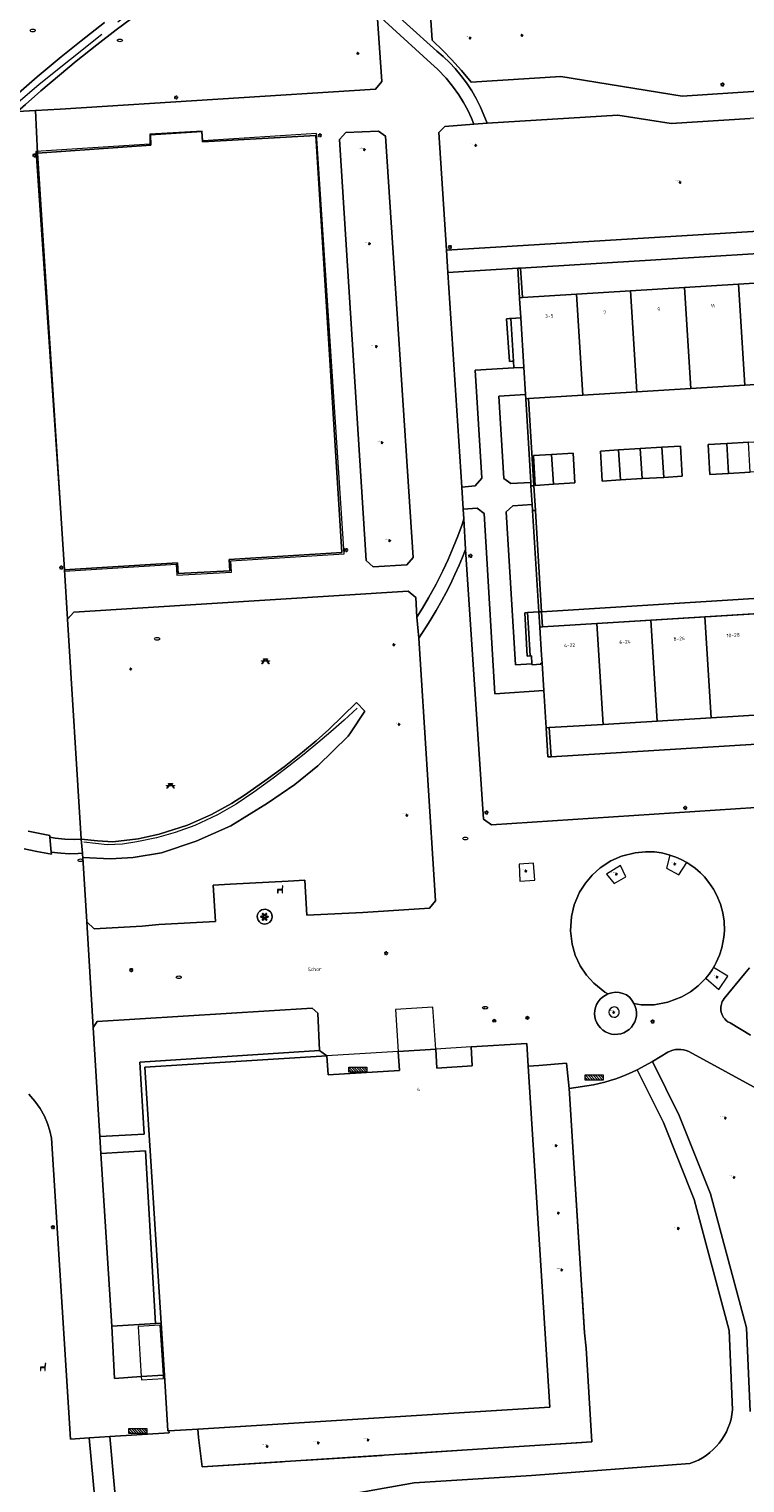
# Model space of a CAD drawing. Header units: metres. Extents: x 162098 to 162858, y 502351 to 503184.
# Tile 19 of 94: x 162210 to 162281, y 502755 to 502900. Entities that reach past the tile are written whole.
import ezdxf
from ezdxf.enums import TextEntityAlignment as Align

# ---------------------------------------------------------------- set-up
doc = ezdxf.new("R2010")
doc.units = ezdxf.units.M
doc.linetypes.add('IE-TERREINAFSCHEIDING-SO', pattern=[10, 8, -2])
for name, color, linetype, lineweight, true_color in [('B-PV-GR-BEPLANTING_CULTUUR_HEESTERS-GV', 7, 'Continuous', 13, 0x99cc00), ('B-PV-GR-BEPLANTING_CULTUUR_ROOS-GV', 7, 'Continuous', 18, 0x99cc00), ('B-PV-GR-BEPLANTING_CULTUUR_VASTE PLANTENVAK-GV', 7, 'Continuous', 13, 0x99cc00), ('B-PV-GR-BOOM-S', 7, 'Continuous', 13, 0x4c9900), ('B-PV-GR-HAAG-G', 7, 'GR-HAAG1-SO', 13, 0x4c9900), ('B-PV-IE-TERREINAFSCHEIDING-G', 6, 'IE-TERREINAFSCHEIDING-SO', 18, 0xff00ff), ('B-PV-VH-OPENVERHARDING_SIERBESTRATING-GV', 3, 'Continuous', 18, 0x00ff00)]:
    doc.layers.add(name, color=color, linetype=linetype, lineweight=lineweight, true_color=true_color)
for name, color, linetype, lineweight in [('B-PV-IE-KUNSTOBJECT-S', 7, 'Continuous', 25), ('B-PV-IE-MEUBILAIR-S', 252, 'Continuous', 13), ('B-PV-IE-MEUBILAIR_WEGMEUBILAIR-GV', 252, 'Continuous', 13), ('B-PV-IE-MEUBILAIR_WEGMEUBILAIR-S', 252, 'Continuous', 13), ('B-PV-IE-TERREINAFSCHEIDING_KUNSTMATIG_HEKWERK-G', 252, 'IE-TERREINAFSCHEIDING-KUNSTMATIG-OPEN', 13), ('B-PV-IE-TERREINAFSCHEIDING_KUNSTMATIG_MUUR-GV', 252, 'Continuous', 13), ('B-PV-OG-BEBOUWING-GV', 7, 'Continuous', 18), ('B-PV-OG-BEBOUWING-T18', 7, 'Continuous', 18), ('B-PV-OG-BEBOUWING_LUIFEL-GV', 7, 'Continuous', 18), ('B-PV-OG-BEBOUWING_SCHUUR-GV', 7, 'Continuous', 18), ('B-PV-OG-TERREIN_BEGROEID-GV', 7, 'Continuous', 13), ('B-PV-OG-TERREIN_ERF-GV', 252, 'Continuous', 13), ('B-PV-OG-TOPOGRAFIE-T18', 7, 'Continuous', 18), ('B-PV-VH-GESLOTENVERHARDING_KUNSTSTOF-GV', 252, 'Continuous', 13), ('B-PV-VH-HALFVERHARDING-GV', 252, 'Continuous', 13), ('B-PV-VH-OPENVERHARDING_BETONELEMENT-GV', 252, 'Continuous', 13), ('B-PV-VH-OPENVERHARDING_BETONSTRAATSTEEN-GV', 252, 'Continuous', 13), ('B-PV-VH-OPENVERHARDING_STRAATBAKSTEEN-GV', 252, 'Continuous', 13), ('B-PV-VH-OPENVERHARDING_TEGEL-GV', 252, 'Continuous', 13)]:
    doc.layers.add(name, color=color, linetype=linetype, lineweight=lineweight)
doc.styles.add('NLCS-ISO', font='NLCS-ISO.ttf')
doc.styles.add('NLCS-ISO-M200-T18', font='NLCS-ISO.ttf', dxfattribs={"height": 1.8})
doc.linetypes.add('GR-HAAG1-SO', pattern='A,6,[176,NLCS.SHX,S=0.125,R=0,X=0,Y=0],-2', length=8)
doc.linetypes.add('IE-TERREINAFSCHEIDING-KUNSTMATIG-OPEN', pattern='A,7,-1.5,[67,NLCS.SHX,S=0.75,R=0,X=0,Y=0],-1.5', length=10)

# ---------------------------------------------------------------- blocks, each defined once
blk = doc.blocks.new('SIE-MEUBILAIR_PAAL_LICHTMAST-SO')
for points in [[(-0.62, 0), (-1, 0)], [(-0.71, 0.71), (-0.44, 0.44)], [(0, 1), (0, 0.62)], [(0.44, 0.44), (0.71, 0.71)], [(1, 0), (0.62, 0)], [(-0.71, -0.71), (-0.44, -0.44)], [(0, -0.62), (0, -1)], [(0.44, -0.44), (0.71, -0.71)]]:
    blk.add_lwpolyline(points)
blk.add_circle((0, 0), 0.5)
blk = doc.blocks.new('SIE-MEUBILAIR_PAAL_VLAGGENMAST-SO')
h = blk.add_hatch(color=256)
h.dxf.hatch_style = 1
h.paths.add_polyline_path([(-0.18, 0.5), (0.32, 0.25), (-0.18, 0)])
blk.add_line((-0.18, 0), (-0.18, -0.47))
blk.add_lwpolyline([(-0.18, 0.5), (0.32, 0.25), (-0.18, 0)], close=True)
blk.add_circle((0, 0), 0.75)
blk = doc.blocks.new('SIE-MEUBILAIR_PUT_RIOOLPUT-SO')
blk.add_ellipse((0, 0), major_axis=(1.25, 0), ratio=0.54)
blk = doc.blocks.new('SIE-MEUBILAIR_PUT_GASPUT-SO')
blk.add_ellipse((0, 0), major_axis=(1.25, 0), ratio=0.54)
at = {"style": 'NLCS-ISO'}
blk.add_text('gas ', height=0.75, dxfattribs=at).set_placement((0.53, 0.16), align=Align.MIDDLE_CENTER)
blk = doc.blocks.new('SIE-MEUBILAIR_PUT_KOLK-SO')
blk.add_ellipse((0, 0), major_axis=(1.25, 0), ratio=0.54)
blk = doc.blocks.new('SIE-WEG_FIETSREK-SO')
for p, q in [((-4.5, 1.25), (-2, -1.25)), ((-4.5, 0), (-3.25, -1.25)), ((-3.25, 1.25), (-0.75, -1.25)), ((-2, 1.25), (0.5, -1.25)), ((-0.75, 1.25), (1.75, -1.25)), ((0.5, 1.25), (3, -1.25)), ((1.76, 1.25), (4.26, -1.25)), ((3.01, 1.25), (4.5, -0.24)), ((4.26, 1.25), (4.5, 1.01))]:
    blk.add_line(p, q)
at = {"flags": 128}
blk.add_lwpolyline([(4.51, -1.25), (-4.51, -1.25), (-4.51, 1.25), (4.51, 1.25), (4.51, -1.25)], close=True, dxfattribs=at)
blk = doc.blocks.new('SIE-WEG_PICKNICKTAFEL-SO')
at = {"color": 0, "linetype": 'ByBlock', "lineweight": 18}
for points in [[(-0.89, -0.2), (-1.64, -1.4), (-1.88, -1.4), (-1.12, -0.2), (-2, -0.2), (-2, 0), (-1, 0), (-0.5, 0.8), (-1, 0.8), (-1, 1), (1, 1), (1, 0.8), (0.5, 0.8), (1, 0), (2, 0), (2, -0.2), (1.12, -0.2), (1.88, -1.4), (1.64, -1.4), (0.89, -0.2)], [(-0.76, 0), (0.76, 0), (0.26, 0.8), (-0.26, 0.8)]]:
    blk.add_lwpolyline(points, close=True, dxfattribs=at)
blk = doc.blocks.new('SIE-WEG_ZITBANK-SO')
at = {"color": 0, "linetype": 'ByBlock', "lineweight": 18}
blk.add_lwpolyline([(-0.91, -1.63), (-0.91, -0.2), (1.09, -0.2), (1.09, -1.63), (1.29, -1.63), (1.29, -0.21), (1.54, 1.78), (1.33, 1.78), (1.11, 0), (-1.11, 0), (-1.11, -1.63)], close=True, dxfattribs=at)
blk = doc.blocks.new('SIE-KUNSTOBJECT-SO')
at = {"flags": 128}
blk.add_lwpolyline([(0.27, -0.73, 0.700208), (-0.27, -0.73), (-0.56, -1.53, -1), (-1.05, -1.25), (-0.5, -0.6, 0.700208), (-0.77, -0.13), (-1.6, -0.28, -1), (-1.6, 0.28), (-0.77, 0.13, 0.700208), (-0.5, 0.6), (-1.05, 1.25, -1), (-0.56, 1.53), (-0.27, 0.73, 0.700208), (0.27, 0.73), (0.56, 1.53, -1), (1.05, 1.25), (0.5, 0.6, 0.700208), (0.77, 0.13), (1.6, 0.28, -1), (1.6, -0.28), (0.77, -0.13, 0.700208), (0.5, -0.6), (1.05, -1.25, -1), (0.56, -1.53)], format="xyb", close=True, dxfattribs=at)
blk = doc.blocks.new('SGR-BOOM_GBKN-SO')
for centre, start, end in [((-0.25, -0.1), 67.12443, 157.12443), ((-0.1, 0.25), 157.12443, 247.12443), ((-0.1, 0.25), 337.12443, 157.12443), ((0.25, 0.1), 247.12443, 337.12443), ((-0.25, -0.1), 157.12443, 337.12443), ((0.1, -0.25), 157.12443, 337.12443), ((0.1, -0.25), 337.12443, 67.12443)]:
    blk.add_arc(centre, 0.188, start, end)
at = {"extrusion": (0, 0, -1)}
blk.add_arc((-0.25, 0.1), 0.188, 22.87557, 202.87557, dxfattribs=at)
at = {"style": 'NLCS-ISO'}
blk.add_attdef('SOORT', text='', height=0.35, dxfattribs=at).set_placement((0, 0.75), align=Align.MIDDLE_RIGHT)

msp = doc.modelspace()

# ---------------------------------------------------------------- linework, layer by layer
at = {"layer": 'B-PV-GR-BEPLANTING_CULTUUR_HEESTERS-GV'}
for points in [[(162259.734, 502855.21), (162259.567, 502858.021), (162259.246, 502863.537), (162259.245, 502863.555), (162259.219, 502863.967), (162256.557, 502863.797), (162257.039, 502855.606), (162257.74, 502855.089)], [(162257.94, 502852.877), (162257.273, 502852.272), (162258.202, 502837.022), (162259.85, 502837.119), (162259.802, 502837.91), (162259.673, 502837.902), (162259.389, 502837.885), (162259.129, 502842.2), (162259.408, 502842.217), (162260.542, 502842.288), (162259.902, 502852.403), (162259.866, 502852.997)], [(162226.608, 502759.919), (162226.946, 502757), (162265.815, 502759.489), (162265.264, 502768.838), (162265.095, 502770.371), (162263.552, 502794.729), (162263.296, 502797.266), (162260.531, 502797.053), (162259.486, 502796.973), (162261.639, 502762.96), (162226.51, 502760.769)]]:
    msp.add_lwpolyline(points, close=True, dxfattribs=at)
msp.add_lwpolyline([(162281.559, 502806.793), (162281.06, 502806.195), (162279.017, 502803.714), (162278.916, 502803.564), (162278.835, 502803.411), (162278.791, 502803.305), (162278.748, 502803.171), (162278.716, 502803.037), (162278.693, 502802.863), (162278.689, 502802.693), (162278.703, 502802.525), (162278.736, 502802.35), (162278.784, 502802.19), (162278.855, 502802.023), (162278.959, 502801.843), (162279.075, 502801.69), (162279.231, 502801.531), (162279.398, 502801.401), (162279.609, 502801.28), (162281.639, 502800.062)], dxfattribs=at)
at = {"layer": 'B-PV-GR-BEPLANTING_CULTUUR_ROOS-GV'}
for points in [[(162217.214, 502901.087), (162214.872, 502899.264), (162212.905, 502897.674), (162210.506, 502895.658), (162208.654, 502894.041), (162207.125, 502892.665), (162206.479, 502892.072), (162208.539, 502892.209), (162209.32, 502892.91), (162210.881, 502894.281), (162212.715, 502895.843), (162214.383, 502897.219), (162216.45, 502898.869), (162218.384, 502900.36), (162219.905, 502901.496)], [(162209.213, 502818.67), (162210.481, 502818.398), (162211.913, 502818.121), (162211.901, 502818.336), (162211.752, 502819.831), (162211.748, 502819.996), (162209.589, 502820.432)]]:
    msp.add_lwpolyline(points, dxfattribs=at)
msp.add_lwpolyline([(162243.198, 502832.381), (162242.339, 502833.266), (162239.6, 502830.565), (162238.319, 502829.429), (162236.953, 502828.281), (162235.137, 502826.847), (162233.206, 502825.43), (162231.168, 502824.012), (162229.891, 502823.182), (162227.897, 502822.08), (162225.488, 502821.022), (162222.653, 502820.116), (162220.564, 502819.662), (162218.047, 502819.342), (162216.517, 502819.439), (162214.902, 502819.604), (162215.028, 502818.231), (162215.037, 502818.083), (162215.054, 502817.8), (162217.819, 502817.656), (162220.06, 502817.8), (162222.896, 502818.245), (162226.362, 502819.414), (162229.829, 502820.935), (162233.462, 502823.199), (162236.206, 502825.073), (162238.505, 502826.928), (162241.508, 502829.878), (162241.75, 502830.237)], close=True, dxfattribs=at)
at = {"layer": 'B-PV-GR-BEPLANTING_CULTUUR_VASTE PLANTENVAK-GV'}
msp.add_lwpolyline([(162238.662, 502798.529), (162238.495, 502802.27), (162237.922, 502802.747), (162216.472, 502801.425), (162216.074, 502800.818), (162216.757, 502789.947), (162221.159, 502790.191), (162220.726, 502797.366)], close=True, dxfattribs=at)
for points in [[(162222.307, 502771.303), (162221.297, 502788.511), (162216.865, 502788.269), (162217.957, 502771.034)], [(162217.957, 502771.034), (162222.307, 502771.303)]]:
    msp.add_lwpolyline(points, dxfattribs=at)
at = {"layer": 'B-PV-GR-HAAG-G'}
msp.add_lwpolyline([(162242.42, 502832.699), (162241.124, 502831.5), (162239.805, 502830.327), (162238.505, 502829.214), (162237.138, 502828.088), (162235.617, 502826.888), (162234.035, 502825.694), (162232.098, 502824.305), (162230.357, 502823.118), (162228.475, 502822.038), (162226.23, 502820.993), (162224.264, 502820.273), (162222.394, 502819.741), (162220.437, 502819.336), (162219.009, 502819.134), (162217.488, 502819.04), (162215.145, 502819.306)], dxfattribs=at)
at = {"layer": 'B-PV-IE-MEUBILAIR_WEGMEUBILAIR-GV'}
for points in [[(162273.604, 502818.038), (162273.274, 502816.722), (162274.499, 502816.056), (162275.286, 502817.297), (162274.736, 502817.579), (162274.214, 502817.831)], [(162259.991, 502817.226), (162258.568, 502817.134), (162258.658, 502815.432), (162260.125, 502815.538)], [(162268.682, 502816.991), (162267.29, 502816.116), (162268.046, 502815.182), (162269.199, 502815.845)], [(162277.2, 502805.764), (162278.488, 502804.631), (162279.403, 502805.959), (162277.96, 502806.822), (162277.81, 502806.575), (162277.51, 502806.153)]]:
    msp.add_lwpolyline(points, close=True, dxfattribs=at)
for points in [[(162268.041, 502802.883, 0.9990324), (162268.041, 502801.85)], [(162268.041, 502801.85, 1.0009685), (162268.041, 502802.883)]]:
    msp.add_lwpolyline(points, format="xyb", dxfattribs=at)
at = {"layer": 'B-PV-IE-TERREINAFSCHEIDING-G'}
for points in [[(162207.86, 502892.512), (162210.688, 502894.948), (162221.557, 502903.548), (162224.756, 502905.457), (162227.519, 502906.493), (162230.33, 502907.061), (162233.125, 502907.411), (162235.932, 502907.13), (162239.116, 502906.348), (162242.553, 502904.398), (162244.36, 502902.816)], [(162260.531, 502797.053), (162263.296, 502797.266), (162263.552, 502794.729), (162265.095, 502770.371)], [(162226.608, 502759.919), (162226.946, 502757), (162265.815, 502759.489), (162265.264, 502768.838)]]:
    msp.add_lwpolyline(points, dxfattribs=at)
at = {"layer": 'B-PV-IE-TERREINAFSCHEIDING_KUNSTMATIG_HEKWERK-G'}
msp.add_lwpolyline([(162241.115, 502848.068), (162238.352, 502890.004), (162227.019, 502889.278), (162226.944, 502890.258), (162221.752, 502889.961), (162221.735, 502888.934), (162210.358, 502888.209), (162213.225, 502846.349), (162224.377, 502847.036), (162224.443, 502845.96), (162229.872, 502846.268), (162229.803, 502847.371)], close=True, dxfattribs=at)
at = {"layer": 'B-PV-IE-TERREINAFSCHEIDING_KUNSTMATIG_MUUR-GV'}
for points in [[(162258.893, 502873.647), (162258.702, 502876.583), (162258.433, 502876.566), (162258.613, 502873.63)], [(162257.735, 502871.555), (162257.607, 502871.547), (162257.325, 502871.53), (162257.603, 502867.274), (162257.891, 502867.294), (162257.996, 502867.303)], [(162260.047, 502854.875), (162259.513, 502863.571), (162259.245, 502863.555), (162259.246, 502863.537), (162259.567, 502858.021), (162259.734, 502855.21), (162259.755, 502854.857)], [(162259.755, 502854.857), (162259.866, 502852.997), (162259.902, 502852.403), (162260.198, 502852.421), (162260.047, 502854.875)], [(162260.198, 502852.421), (162259.902, 502852.403), (162260.542, 502842.288), (162260.819, 502842.305), (162260.201, 502852.378)], [(162259.501, 502840.708), (162259.408, 502842.217), (162259.129, 502842.2), (162259.389, 502837.885), (162259.673, 502837.902)], [(162260.912, 502840.795), (162260.819, 502842.305), (162260.542, 502842.288), (162260.638, 502840.778)], [(162261.575, 502830.744), (162261.263, 502830.725), (162261.445, 502827.823), (162261.753, 502827.838)]]:
    msp.add_lwpolyline(points, close=True, dxfattribs=at)
at = {"layer": 'B-PV-OG-BEBOUWING-GV'}
for points in [[(162264.913, 502863.903), (162270.303, 502864.234), (162269.681, 502874.31), (162264.291, 502873.979)], [(162269.681, 502874.31), (162270.303, 502864.234), (162275.692, 502864.565), (162275.07, 502874.641)], [(162275.692, 502864.565), (162281.082, 502864.896), (162280.46, 502874.972), (162275.07, 502874.641)], [(162281.082, 502864.896), (162286.473, 502865.228), (162285.851, 502875.303), (162280.46, 502874.972)], [(162259.245, 502863.555), (162259.513, 502863.571), (162264.913, 502863.903), (162264.291, 502873.979), (162258.893, 502873.647), (162258.613, 502873.63), (162258.618, 502873.54), (162258.739, 502871.617), (162259.048, 502866.687), (162259.219, 502863.967)], [(162266.682, 502858.331), (162266.853, 502855.338), (162268.676, 502855.449), (162268.491, 502858.442)], [(162270.837, 502855.581), (162270.652, 502858.575), (162268.491, 502858.442), (162268.676, 502855.449)], [(162270.837, 502855.581), (162272.998, 502855.713), (162272.813, 502858.708), (162270.652, 502858.575)], [(162274.846, 502855.826), (162274.662, 502858.822), (162272.813, 502858.708), (162272.998, 502855.713)], [(162277.43, 502858.986), (162277.59, 502855.997), (162279.456, 502856.11), (162279.272, 502859.097)], [(162279.272, 502859.097), (162279.456, 502856.11), (162281.617, 502856.241), (162281.433, 502859.227)], [(162260.003, 502857.887), (162260.186, 502854.907), (162261.996, 502855.018), (162261.812, 502857.998)], [(162263.961, 502858.13), (162261.812, 502857.998), (162261.996, 502855.018), (162264.144, 502855.15)], [(162260.912, 502840.795), (162260.638, 502840.778), (162260.813, 502837.972), (162260.862, 502837.181), (162261.033, 502834.434), (162261.263, 502830.725), (162261.575, 502830.744), (162266.94, 502831.073), (162266.319, 502841.127)], [(162266.94, 502831.073), (162272.33, 502831.404), (162271.71, 502841.458), (162266.319, 502841.127)], [(162271.71, 502841.458), (162272.33, 502831.404), (162277.72, 502831.735), (162277.099, 502841.789)], [(162277.72, 502831.735), (162283.109, 502832.066), (162282.489, 502842.12), (162277.099, 502841.789)], [(162223.647, 502760.591), (162226.51, 502760.769), (162261.639, 502762.96), (162259.486, 502796.973), (162259.342, 502799.243), (162253.772, 502798.897), (162253.892, 502797), (162250.369, 502796.781), (162250.249, 502798.677), (162246.507, 502798.444), (162246.626, 502796.548), (162239.52, 502796.106), (162239.4, 502798.001), (162221.255, 502796.872), (162222.866, 502771.326), (162223.191, 502766.164), (162223.543, 502760.584)]]:
    msp.add_lwpolyline(points, close=True, dxfattribs=at)
at = {"layer": 'B-PV-OG-BEBOUWING_LUIFEL-GV'}
for points in [[(162260.819, 502842.305), (162260.912, 502840.795), (162309.711, 502843.792), (162309.714, 502843.754), (162309.771, 502843.757), (162309.673, 502845.354), (162309.335, 502845.333), (162308.485, 502845.28)], [(162250.249, 502798.677), (162249.979, 502802.853), (162246.249, 502802.614), (162246.507, 502798.444)], [(162250.369, 502796.781), (162253.892, 502797), (162253.772, 502798.897), (162250.249, 502798.677)], [(162239.52, 502796.106), (162246.626, 502796.548), (162246.507, 502798.444), (162239.4, 502798.001)]]:
    msp.add_lwpolyline(points, close=True, dxfattribs=at)
at = {"layer": 'B-PV-OG-BEBOUWING_SCHUUR-GV'}
for points in [[(162222.761, 502771.144), (162220.568, 502770.998)], [(162220.568, 502770.998), (162220.874, 502766.004)], [(162223.084, 502766.156), (162222.761, 502771.144)], [(162220.874, 502766.004), (162220.893, 502765.694), (162223.107, 502765.805), (162223.084, 502766.156)]]:
    msp.add_lwpolyline(points, dxfattribs=at)
at = {"layer": 'B-PV-OG-TERREIN_BEGROEID-GV'}
for points in [[(162248.845, 502915.362), (162249.9, 502899.322), (162250.999, 502898.256), (162251.831, 502897.403), (162252.822, 502896.31), (162253.794, 502895.144), (162262.716, 502895.711), (162274.821, 502893.725), (162284.431, 502894.364), (162297.601, 502895.297), (162297.46, 502897.576), (162286.002, 502896.878), (162285.584, 502903.499)], [(162204.05, 502910.881), (162205.168, 502893.334), (162204.223, 502893.274), (162204.244, 502892.967), (162204.31, 502891.937), (162206.479, 502892.072), (162207.125, 502892.665), (162208.654, 502894.041), (162210.506, 502895.658), (162212.905, 502897.674), (162214.872, 502899.264), (162217.214, 502901.087)], [(162219.905, 502901.496), (162218.384, 502900.36), (162216.45, 502898.869), (162214.383, 502897.219), (162212.715, 502895.843), (162210.881, 502894.281), (162209.32, 502892.91), (162208.539, 502892.209), (162210.336, 502892.306), (162212.806, 502892.439), (162244.241, 502894.448), (162244.874, 502895.199), (162244.417, 502901.93)], [(162310.281, 502830.811), (162261.753, 502827.838), (162261.445, 502827.823), (162261.263, 502830.725), (162261.033, 502834.434), (162256.154, 502834.122), (162255.073, 502852.11), (162254.375, 502852.638), (162253.005, 502852.526)], [(162253.005, 502852.526), (162253.068, 502851.558), (162253.214, 502848.504), (162255.032, 502821.598), (162255.803, 502821.057), (162300.439, 502823.973), (162333.858, 502826.137), (162344.902, 502824.258), (162346.653, 502823.912), (162356.645, 502824.913), (162357.543, 502826.467), (162356.577, 502830.672)], [(162273.389, 502798.363), (162271.887, 502797.443), (162274.549, 502792.066), (162277.67, 502784.23), (162281.243, 502770.867), (162281.605, 502762.51)], [(162284.438, 502783.744), (162282.795, 502789.284), (162287.719, 502790.699), (162287.359, 502791.953), (162275.505, 502798.432)], [(162279.858, 502762.679), (162279.515, 502770.602), (162276.017, 502783.682), (162272.96, 502791.358), (162270.361, 502796.608)], [(162265.976, 502795.1), (162263.552, 502794.729), (162265.095, 502770.371), (162265.264, 502768.838), (162265.815, 502759.489), (162226.946, 502757), (162226.608, 502759.919), (162226.51, 502760.769), (162223.647, 502760.591), (162223.659, 502760.396), (162217.734, 502760.024), (162218.665, 502749.719), (162218.797, 502748.907)], [(162216.645, 502749.464), (162215.702, 502759.897), (162213.81, 502759.778), (162211.932, 502789.802), (162211.769, 502790.518), (162211.526, 502791.266), (162211.216, 502791.986), (162210.783, 502792.766), (162210.272, 502793.493), (162209.679, 502794.171)], [(162220.211, 502747.922), (162226.454, 502750.588), (162237.815, 502753.588), (162248.114, 502755.404), (162259.818, 502756.149), (162275.606, 502757.33)]]:
    msp.add_lwpolyline(points, dxfattribs=at)
for points in [[(162251.317, 502878.385), (162297.717, 502881.21), (162298.45, 502881.915), (162297.818, 502892.608), (162281.615, 502891.517), (162273.739, 502891.01), (162268.401, 502891.828), (162255.385, 502891.029), (162254.054, 502890.944), (162251.15, 502890.698), (162250.55, 502890.128)], [(162244.011, 502846.784), (162247.38, 502846.985), (162248.015, 502847.707), (162245.257, 502889.745), (162244.543, 502890.261), (162241.285, 502890.099), (162240.645, 502889.411), (162243.308, 502847.416)], [(162257.891, 502867.294), (162257.603, 502867.274), (162257.325, 502871.53), (162257.607, 502871.547), (162257.735, 502871.555), (162258.739, 502871.617), (162258.618, 502873.54), (162258.613, 502873.63), (162258.433, 502876.566), (162251.463, 502876.137), (162252.86, 502854.737), (162254.177, 502854.851), (162254.847, 502855.623), (162254.182, 502866.396), (162258.038, 502866.627), (162257.996, 502867.303)], [(162241.508, 502829.878), (162238.505, 502826.928), (162236.206, 502825.073), (162233.462, 502823.199), (162229.829, 502820.935), (162226.362, 502819.414), (162222.896, 502818.245), (162220.06, 502817.8), (162217.819, 502817.656), (162215.054, 502817.8), (162215.445, 502811.373), (162216.175, 502810.689), (162220.966, 502810.933), (162222.639, 502811.117), (162228.297, 502811.392), (162228.052, 502815.032), (162229.742, 502815.122), (162235.521, 502815.429), (162237.186, 502815.517), (162237.413, 502812.03), (162242.976, 502812.311), (162249.616, 502812.74), (162250.214, 502813.479), (162248.561, 502839.683), (162248.371, 502841.764), (162248.263, 502843.732), (162247.509, 502844.345), (162214.159, 502842.275), (162213.52, 502841.56), (162214.902, 502819.604), (162216.517, 502819.439), (162218.047, 502819.342), (162220.564, 502819.662), (162222.653, 502820.116), (162225.488, 502821.022), (162227.897, 502822.08), (162229.891, 502823.182), (162231.168, 502824.012), (162233.206, 502825.43), (162235.137, 502826.847), (162236.953, 502828.281), (162238.319, 502829.429), (162239.6, 502830.565), (162242.339, 502833.266), (162243.198, 502832.381), (162241.75, 502830.237)]]:
    msp.add_lwpolyline(points, close=True, dxfattribs=at)
for points in [[(162275.505, 502798.432, 0.2377065), (162273.389, 502798.363)], [(162270.361, 502796.608, -0.061176), (162265.976, 502795.1)], [(162275.606, 502757.33, 0.2965281), (162279.858, 502762.679)]]:
    msp.add_lwpolyline(points, format="xyb", dxfattribs=at)
at = {"layer": 'B-PV-OG-TERREIN_ERF-GV'}
for points in [[(162307.447, 502876.629), (162307.269, 502879.531), (162300.833, 502879.177), (162258.702, 502876.583), (162258.893, 502873.647), (162264.291, 502873.979), (162269.681, 502874.31), (162275.07, 502874.641), (162280.46, 502874.972), (162285.851, 502875.303), (162291.241, 502875.634), (162296.63, 502875.965), (162302.02, 502876.296)], [(162258.926, 502866.68), (162259.048, 502866.687), (162258.739, 502871.617), (162257.735, 502871.555), (162257.996, 502867.303), (162258.038, 502866.627)], [(162309.335, 502845.333), (162309.673, 502845.354), (162308.358, 502866.572), (162308.048, 502866.553), (162305.866, 502866.419), (162302.642, 502866.221), (162297.252, 502865.89), (162291.863, 502865.559), (162286.473, 502865.228), (162281.082, 502864.896), (162275.692, 502864.565), (162270.303, 502864.234), (162264.913, 502863.903), (162259.513, 502863.571), (162260.047, 502854.875), (162260.198, 502852.421), (162260.201, 502852.378), (162260.819, 502842.305), (162308.485, 502845.28)], [(162268.491, 502858.442), (162270.652, 502858.575), (162272.813, 502858.708), (162274.662, 502858.822), (162274.846, 502855.826), (162272.998, 502855.713), (162270.837, 502855.581), (162268.676, 502855.449), (162266.853, 502855.338), (162266.682, 502858.331)], [(162285.59, 502856.482), (162283.779, 502856.372), (162281.617, 502856.241), (162279.456, 502856.11), (162277.59, 502855.997), (162277.43, 502858.986), (162279.272, 502859.097), (162281.433, 502859.227), (162283.601, 502859.358), (162285.415, 502859.467)], [(162264.144, 502855.15), (162261.996, 502855.018), (162260.186, 502854.907), (162260.003, 502857.887), (162261.812, 502857.998), (162263.961, 502858.13)], [(162260.819, 502842.305), (162260.912, 502840.795), (162266.319, 502841.127), (162271.71, 502841.458), (162277.099, 502841.789), (162282.489, 502842.12), (162287.879, 502842.451), (162293.269, 502842.782), (162298.658, 502843.113), (162304.048, 502843.444), (162309.711, 502843.792), (162309.714, 502843.754), (162309.771, 502843.757), (162309.673, 502845.354), (162309.335, 502845.333), (162308.485, 502845.28)], [(162259.857, 502837.015), (162260.745, 502837.065), (162260.739, 502837.174), (162260.862, 502837.181), (162260.813, 502837.972), (162260.638, 502840.778), (162260.542, 502842.288), (162259.408, 502842.217), (162259.501, 502840.708), (162259.673, 502837.902), (162259.802, 502837.91), (162259.85, 502837.119)], [(162310.281, 502830.811), (162310.103, 502833.724), (162304.669, 502833.391), (162299.279, 502833.06), (162293.89, 502832.729), (162288.5, 502832.398), (162283.109, 502832.066), (162277.72, 502831.735), (162272.33, 502831.404), (162266.94, 502831.073), (162261.575, 502830.744), (162261.753, 502827.838)]]:
    msp.add_lwpolyline(points, close=True, dxfattribs=at)
at = {"layer": 'B-PV-VH-GESLOTENVERHARDING_KUNSTSTOF-GV'}
for points in [[(162226.911, 502890.205), (162221.793, 502889.882), (162221.853, 502888.853)], [(162240.899, 502848.201), (162238.287, 502889.811), (162226.991, 502889.187), (162226.911, 502890.205)], [(162221.853, 502888.853), (162210.533, 502888.052), (162213.24, 502846.486), (162224.506, 502847.185), (162224.573, 502846.106), (162229.725, 502846.398), (162229.656, 502847.504), (162240.899, 502848.201)]]:
    msp.add_lwpolyline(points, dxfattribs=at)
at = {"layer": 'B-PV-VH-HALFVERHARDING-GV'}
for points in [[(162281.605, 502762.51), (162281.243, 502770.867), (162277.67, 502784.23), (162274.549, 502792.066), (162271.887, 502797.443), (162270.361, 502796.608), (162272.96, 502791.358), (162276.017, 502783.682), (162279.515, 502770.602), (162279.858, 502762.679)], [(162218.797, 502748.907), (162218.665, 502749.719), (162217.734, 502760.024), (162215.702, 502759.897), (162216.645, 502749.464), (162217.022, 502747.137)], [(162275.606, 502757.33), (162259.818, 502756.149), (162248.114, 502755.404), (162237.815, 502753.588), (162226.454, 502750.588), (162220.211, 502747.922)]]:
    msp.add_lwpolyline(points, dxfattribs=at)
msp.add_lwpolyline([(162279.858, 502762.679, -0.2965281), (162275.606, 502757.33)], format="xyb", dxfattribs=at)
at = {"layer": 'B-PV-VH-OPENVERHARDING_BETONELEMENT-GV'}
for points in [[(162233.269, 502812.624, 1.0540261), (162233.2, 502811.143)], [(162233.2, 502811.143, 0.9473214), (162233.269, 502812.624)]]:
    msp.add_lwpolyline(points, format="xyb", dxfattribs=at)
at = {"layer": 'B-PV-VH-OPENVERHARDING_BETONSTRAATSTEEN-GV'}
for points in [[(162255.385, 502891.029), (162255.167, 502891.618), (162254.729, 502892.632), (162254.292, 502893.49), (162253.841, 502894.264), (162253.311, 502895.066), (162252.757, 502895.807), (162252.193, 502896.481), (162251.66, 502897.055), (162250.987, 502897.709), (162250.379, 502898.239), (162244.304, 502903.701)], [(162244.417, 502901.93), (162249.749, 502897.045), (162250.425, 502896.431), (162251.294, 502895.528), (162251.941, 502894.744), (162252.56, 502893.876), (162253.036, 502893.102), (162253.448, 502892.333), (162253.816, 502891.538), (162254.054, 502890.944)], [(162254.054, 502890.944), (162255.385, 502891.029)], [(162253.068, 502851.558), (162252.879, 502851.005), (162252.453, 502849.842), (162252.004, 502848.712), (162251.488, 502847.515), (162250.969, 502846.402), (162250.297, 502845.069), (162249.54, 502843.691), (162248.929, 502842.656), (162248.371, 502841.764)], [(162253.214, 502848.504), (162253.068, 502851.558)], [(162248.877, 502840.146), (162249.305, 502840.796), (162249.699, 502841.417), (162250.312, 502842.437), (162250.867, 502843.42), (162251.297, 502844.23), (162251.62, 502844.866), (162251.855, 502845.347), (162252.171, 502846.019), (162252.591, 502846.967), (162252.921, 502847.758), (162253.214, 502848.504)], [(162248.371, 502841.764), (162248.561, 502839.683)], [(162248.561, 502839.683), (162248.877, 502840.146)], [(162214.902, 502819.604), (162214.266, 502819.587), (162213.258, 502819.602), (162212.279, 502819.706), (162211.752, 502819.831)], [(162211.752, 502819.831), (162211.901, 502818.336)], [(162215.028, 502818.231), (162214.902, 502819.604)], [(162211.901, 502818.336), (162212.872, 502818.223), (162213.732, 502818.149), (162214.577, 502818.193), (162215.028, 502818.231)], [(162270.027, 502803.223), (162270.73, 502803.1), (162272.048, 502803.105), (162273.4, 502803.35), (162274.796, 502803.885), (162275.653, 502804.385), (162276.442, 502804.994), (162277.2, 502805.764), (162277.51, 502806.153), (162277.81, 502806.575), (162277.96, 502806.822), (162278.086, 502807.041), (162278.236, 502807.325), (162278.553, 502808.051), (162278.786, 502808.78), (162278.992, 502809.851), (162279.04, 502810.465), (162279.014, 502811.446), (162278.888, 502812.263), (162278.651, 502813.137), (162278.297, 502814.009), (162277.955, 502814.642), (162277.506, 502815.309), (162277.053, 502815.856), (162276.645, 502816.273), (162276.126, 502816.721), (162275.612, 502817.093), (162275.286, 502817.297), (162274.736, 502817.579), (162274.214, 502817.831), (162273.604, 502818.038), (162273.157, 502818.159), (162272.777, 502818.24), (162272.063, 502818.339), (162271.175, 502818.368), (162270.134, 502818.27), (162268.796, 502817.926), (162267.72, 502817.447), (162266.668, 502816.763), (162265.854, 502816.034), (162265.179, 502815.235), (162264.608, 502814.333), (162264.068, 502813.073), (162263.788, 502811.919), (162263.692, 502810.488), (162263.846, 502809.143), (162264.171, 502808.041), (162264.668, 502806.981), (162265.292, 502806.043), (162266.008, 502805.244), (162267.114, 502804.354), (162267.431, 502804.175)], [(162222.307, 502771.303), (162217.957, 502771.034)], [(162222.866, 502771.326), (162222.307, 502771.303)], [(162223.191, 502766.164), (162222.866, 502771.326)], [(162217.957, 502771.034), (162218.224, 502765.821), (162220.874, 502766.004)], [(162220.874, 502766.004), (162223.084, 502766.156)], [(162223.084, 502766.156), (162223.191, 502766.164)]]:
    msp.add_lwpolyline(points, dxfattribs=at)
msp.add_lwpolyline([(162267.431, 502804.175, -0.4137314), (162270.027, 502803.223)], format="xyb", dxfattribs=at)
at = {"layer": 'B-PV-VH-OPENVERHARDING_SIERBESTRATING-GV'}
for points in [[(162267.431, 502804.175, 2.6448524), (162270.027, 502803.223)], [(162270.027, 502803.223, 0.4137314), (162267.431, 502804.175)]]:
    msp.add_lwpolyline(points, format="xyb", dxfattribs=at)
at = {"layer": 'B-PV-VH-OPENVERHARDING_STRAATBAKSTEEN-GV'}
for points in [[(162298.45, 502881.915), (162297.717, 502881.21), (162251.317, 502878.385), (162251.463, 502876.137), (162258.433, 502876.566), (162258.702, 502876.583), (162300.833, 502879.177), (162300.033, 502892.757), (162297.818, 502892.608)], [(162257.74, 502855.089), (162257.039, 502855.606), (162256.557, 502863.797), (162259.219, 502863.967), (162259.048, 502866.687), (162258.926, 502866.68), (162258.038, 502866.627), (162254.182, 502866.396), (162254.847, 502855.623), (162254.177, 502854.851), (162252.86, 502854.737), (162253.005, 502852.526), (162254.375, 502852.638), (162255.073, 502852.11), (162256.154, 502834.122), (162261.033, 502834.434), (162260.862, 502837.181), (162260.739, 502837.174), (162260.745, 502837.065), (162259.857, 502837.015), (162259.85, 502837.119), (162258.202, 502837.022), (162257.273, 502852.272), (162257.94, 502852.877), (162259.866, 502852.997), (162259.755, 502854.857), (162259.734, 502855.21)]]:
    msp.add_lwpolyline(points, close=True, dxfattribs=at)
at = {"layer": 'B-PV-VH-OPENVERHARDING_TEGEL-GV'}
for points in [[(162284.431, 502894.364), (162274.821, 502893.725), (162262.716, 502895.711), (162253.794, 502895.144), (162252.822, 502896.31), (162251.831, 502897.403), (162250.999, 502898.256), (162249.9, 502899.322), (162248.845, 502915.362)], [(162244.304, 502903.701), (162250.379, 502898.239), (162250.987, 502897.709), (162251.66, 502897.055), (162252.193, 502896.481), (162252.757, 502895.807), (162253.311, 502895.066), (162253.841, 502894.264), (162254.292, 502893.49), (162254.729, 502892.632), (162255.167, 502891.618), (162255.385, 502891.029), (162268.401, 502891.828), (162273.739, 502891.01), (162281.615, 502891.517)], [(162209.589, 502820.432), (162211.748, 502819.996), (162211.752, 502819.831), (162212.279, 502819.706), (162213.258, 502819.602), (162214.266, 502819.587), (162214.902, 502819.604), (162213.52, 502841.56), (162213.24, 502846.486), (162210.533, 502888.052), (162210.336, 502892.306), (162208.539, 502892.209)], [(162300.439, 502823.973), (162255.803, 502821.057), (162255.032, 502821.598), (162253.214, 502848.504), (162252.921, 502847.758), (162252.591, 502846.967), (162252.171, 502846.019), (162251.855, 502845.347), (162251.62, 502844.866), (162251.297, 502844.23), (162250.867, 502843.42), (162250.312, 502842.437), (162249.699, 502841.417), (162249.305, 502840.796), (162248.877, 502840.146), (162248.561, 502839.683), (162250.214, 502813.479), (162249.616, 502812.74), (162242.976, 502812.311), (162237.413, 502812.03), (162237.186, 502815.517), (162235.521, 502815.429), (162229.742, 502815.122), (162228.052, 502815.032), (162228.297, 502811.392), (162222.639, 502811.117), (162220.966, 502810.933), (162216.175, 502810.689), (162215.445, 502811.373), (162216.074, 502800.818), (162216.472, 502801.425), (162237.922, 502802.747), (162238.495, 502802.27), (162238.662, 502798.529), (162239.4, 502798.001), (162239.52, 502796.106), (162246.626, 502796.548), (162246.507, 502798.444), (162250.249, 502798.677), (162250.369, 502796.781), (162253.892, 502797), (162253.772, 502798.897), (162259.342, 502799.243), (162259.486, 502796.973), (162260.531, 502797.053), (162263.296, 502797.266), (162263.552, 502794.729), (162265.976, 502795.1)], [(162215.054, 502817.8), (162215.037, 502818.083), (162215.028, 502818.231), (162214.577, 502818.193), (162213.732, 502818.149), (162212.872, 502818.223), (162211.901, 502818.336), (162211.913, 502818.121), (162210.481, 502818.398), (162209.213, 502818.67)], [(162209.679, 502794.171), (162210.272, 502793.493), (162210.783, 502792.766), (162211.216, 502791.986), (162211.526, 502791.266), (162211.769, 502790.518), (162211.932, 502789.802), (162213.81, 502759.778), (162215.702, 502759.897), (162217.734, 502760.024), (162223.659, 502760.396), (162223.647, 502760.591), (162223.543, 502760.584), (162223.191, 502766.164), (162223.084, 502766.156), (162220.874, 502766.004), (162218.224, 502765.821), (162217.957, 502771.034), (162216.865, 502788.269), (162216.757, 502789.947), (162216.074, 502800.818), (162215.445, 502811.373), (162215.054, 502817.8)], [(162267.431, 502804.175), (162267.114, 502804.354), (162266.008, 502805.244), (162265.292, 502806.043), (162264.668, 502806.981), (162264.171, 502808.041), (162263.846, 502809.143), (162263.692, 502810.488), (162263.788, 502811.919), (162264.068, 502813.073), (162264.608, 502814.333), (162265.179, 502815.235), (162265.854, 502816.034), (162266.668, 502816.763), (162267.72, 502817.447), (162268.796, 502817.926), (162270.134, 502818.27), (162271.175, 502818.368), (162272.063, 502818.339), (162272.777, 502818.24), (162273.157, 502818.159), (162273.604, 502818.038), (162274.214, 502817.831), (162274.736, 502817.579), (162275.286, 502817.297), (162275.612, 502817.093), (162276.126, 502816.721), (162276.645, 502816.273), (162277.053, 502815.856), (162277.506, 502815.309), (162277.955, 502814.642), (162278.297, 502814.009), (162278.651, 502813.137), (162278.888, 502812.263), (162279.014, 502811.446), (162279.04, 502810.465), (162278.992, 502809.851), (162278.786, 502808.78), (162278.553, 502808.051), (162278.236, 502807.325), (162278.086, 502807.041), (162277.96, 502806.822), (162277.81, 502806.575), (162277.51, 502806.153), (162277.2, 502805.764), (162276.442, 502804.994), (162275.653, 502804.385), (162274.796, 502803.885), (162273.4, 502803.35), (162272.048, 502803.105), (162270.73, 502803.1), (162270.027, 502803.223)], [(162281.639, 502800.062), (162279.609, 502801.28), (162279.398, 502801.401), (162279.231, 502801.531), (162279.075, 502801.69), (162278.959, 502801.843), (162278.855, 502802.023), (162278.784, 502802.19), (162278.736, 502802.35), (162278.703, 502802.525), (162278.689, 502802.693), (162278.693, 502802.863), (162278.716, 502803.037), (162278.748, 502803.171), (162278.791, 502803.305), (162278.835, 502803.411), (162278.916, 502803.564), (162279.017, 502803.714), (162281.06, 502806.195), (162281.559, 502806.793)], [(162270.361, 502796.608), (162271.887, 502797.443), (162273.389, 502798.363)], [(162275.505, 502798.432), (162287.359, 502791.953), (162287.14, 502792.851)]]:
    msp.add_lwpolyline(points, dxfattribs=at)
for points in [[(162251.463, 502876.137), (162251.317, 502878.385), (162250.55, 502890.128), (162251.15, 502890.698), (162254.054, 502890.944), (162253.816, 502891.538), (162253.448, 502892.333), (162253.036, 502893.102), (162252.56, 502893.876), (162251.941, 502894.744), (162251.294, 502895.528), (162250.425, 502896.431), (162249.749, 502897.045), (162244.417, 502901.93), (162244.874, 502895.199), (162244.241, 502894.448), (162212.806, 502892.439), (162210.336, 502892.306), (162210.533, 502888.052), (162221.853, 502888.853), (162221.793, 502889.882), (162226.911, 502890.205), (162226.991, 502889.187), (162238.287, 502889.811), (162240.899, 502848.201), (162229.656, 502847.504), (162229.725, 502846.398), (162224.573, 502846.106), (162224.506, 502847.185), (162213.24, 502846.486), (162213.52, 502841.56), (162214.159, 502842.275), (162247.509, 502844.345), (162248.263, 502843.732), (162248.371, 502841.764), (162248.929, 502842.656), (162249.54, 502843.691), (162250.297, 502845.069), (162250.969, 502846.402), (162251.488, 502847.515), (162252.004, 502848.712), (162252.453, 502849.842), (162252.879, 502851.005), (162253.068, 502851.558), (162253.005, 502852.526), (162252.86, 502854.737)], [(162240.645, 502889.411), (162241.285, 502890.099), (162244.543, 502890.261), (162245.257, 502889.745), (162248.015, 502847.707), (162247.38, 502846.985), (162244.011, 502846.784), (162243.308, 502847.416)], [(162221.255, 502796.872), (162239.4, 502798.001), (162238.662, 502798.529), (162220.726, 502797.366), (162221.159, 502790.191), (162216.757, 502789.947), (162216.865, 502788.269), (162221.297, 502788.511), (162222.307, 502771.303), (162222.866, 502771.326)]]:
    msp.add_lwpolyline(points, close=True, dxfattribs=at)
for points in [[(162233.2, 502811.143, -1.0540261), (162233.269, 502812.624)], [(162233.269, 502812.624, -0.9473214), (162233.2, 502811.143)], [(162270.027, 502803.223, -2.6448524), (162267.431, 502804.175)], [(162273.389, 502798.363, -0.2377065), (162275.505, 502798.432)], [(162265.976, 502795.1, 0.061176), (162270.361, 502796.608)]]:
    msp.add_lwpolyline(points, format="xyb", dxfattribs=at)

# ---------------------------------------------------------------- block references
at = {"layer": 'B-PV-GR-BOOM-S', "xscale": 0.2, "yscale": 0.2, "zscale": 0.2}
for p in [(162253.679, 502899.533), (162258.845, 502899.799), (162242.485, 502898), (162254.226, 502888.826), (162243.135, 502888.408), (162274.63, 502885.141), (162243.637, 502879.006), (162244.317, 502868.763), (162244.882, 502859.172), (162245.646, 502849.397), (162246.075, 502839.008), (162219.816, 502836.583), (162246.588, 502831.064), (162247.372, 502822.007), (162259.236, 502816.435), (162268.263, 502816.126), (162274.093, 502817.132), (162278.305, 502805.861), (162267.993, 502802.349), (162279.131, 502791.798), (162262.259, 502789.029), (162280.005, 502785.881), (162262.472, 502782.315), (162274.436, 502780.78), (162262.81, 502776.649), (162238.532, 502759.393), (162243.486, 502759.683), (162233.436, 502759.057)]:
    msp.add_blockref('SGR-BOOM_GBKN-SO', p, dxfattribs=at).add_auto_attribs({'SOORT': '****%%c***m'})
at = {"layer": 'B-PV-IE-KUNSTOBJECT-S', "xscale": 0.2, "yscale": 0.2, "zscale": 0.2}
msp.add_blockref('SIE-KUNSTOBJECT-SO', (162233.18, 502811.878), dxfattribs=at)
at = {"layer": 'B-PV-IE-MEUBILAIR-S', "xscale": 0.2, "yscale": 0.2, "zscale": 0.2}
for name, p in [('SIE-MEUBILAIR_PUT_RIOOLPUT-SO', (162210.058, 502900.293)), ('SIE-MEUBILAIR_PUT_RIOOLPUT-SO', (162218.758, 502899.303)), ('SIE-MEUBILAIR_PAAL_LICHTMAST-SO', (162278.845, 502894.888)), ('SIE-MEUBILAIR_PAAL_LICHTMAST-SO', (162224.349, 502893.609)), ('SIE-MEUBILAIR_PAAL_LICHTMAST-SO', (162238.695, 502889.838)), ('SIE-MEUBILAIR_PAAL_LICHTMAST-SO', (162210.223, 502887.833)), ('SIE-MEUBILAIR_PAAL_LICHTMAST-SO', (162251.673, 502878.686)), ('SIE-MEUBILAIR_PAAL_LICHTMAST-SO', (162241.304, 502848.457)), ('SIE-MEUBILAIR_PAAL_LICHTMAST-SO', (162253.705, 502847.876)), ('SIE-MEUBILAIR_PAAL_LICHTMAST-SO', (162212.907, 502846.716)), ('SIE-MEUBILAIR_PUT_RIOOLPUT-SO', (162222.457, 502839.605)), ('SIE-MEUBILAIR_PAAL_LICHTMAST-SO', (162255.306, 502822.27)), ('SIE-MEUBILAIR_PAAL_LICHTMAST-SO', (162275.138, 502822.749)), ('SIE-MEUBILAIR_PUT_RIOOLPUT-SO', (162253.207, 502819.685)), ('SIE-MEUBILAIR_PUT_KOLK-SO', (162214.808, 502817.51)), ('SIE-MEUBILAIR_PAAL_LICHTMAST-SO', (162245.316, 502808.24)), ('SIE-MEUBILAIR_PAAL_LICHTMAST-SO', (162219.889, 502806.566)), ('SIE-MEUBILAIR_PUT_RIOOLPUT-SO', (162224.624, 502805.84)), ('SIE-MEUBILAIR_PUT_GASPUT-SO', (162255.179, 502802.802)), ('SIE-MEUBILAIR_PAAL_VLAGGENMAST-SO', (162256.086, 502801.498)), ('SIE-MEUBILAIR_PAAL_VLAGGENMAST-SO', (162259.399, 502801.795)), ('SIE-MEUBILAIR_PAAL_LICHTMAST-SO', (162271.89, 502801.42)), ('SIE-MEUBILAIR_PAAL_LICHTMAST-SO', (162212.077, 502780.902))]:
    msp.add_blockref(name, p, dxfattribs=at)
at = {"layer": 'B-PV-IE-MEUBILAIR_WEGMEUBILAIR-S', "xscale": 0.2, "yscale": 0.2, "zscale": 0.2}
for name, p in [('SIE-WEG_PICKNICKTAFEL-SO', (162233.276, 502837.402)), ('SIE-WEG_PICKNICKTAFEL-SO', (162223.804, 502824.978)), ('SIE-WEG_ZITBANK-SO', (162234.705, 502814.601)), ('SIE-WEG_FIETSREK-SO', (162242.491, 502796.631)), ('SIE-WEG_FIETSREK-SO', (162266.066, 502795.843)), ('SIE-WEG_ZITBANK-SO', (162211.045, 502766.941)), ('SIE-WEG_FIETSREK-SO', (162220.55, 502760.577))]:
    msp.add_blockref(name, p, dxfattribs=at)

# ---------------------------------------------------------------- texts
at = {"layer": 'B-PV-OG-BEBOUWING-T18', "style": 'NLCS-ISO-M200-T18'}
for s, rotation, p in [('9', 3.5, (162272.499, 502872.479)), ('11', 3.5, (162277.888, 502872.81)), ('3-5', 3.5, (162261.575, 502871.808)), ('7', 3.5, (162267.109, 502872.148)), ('6-24', 3.5, (162269.138, 502839.296)), ('8-26', 3.5, (162274.528, 502839.627)), ('10-28', 3.5, (162279.917, 502839.958)), ('4-22', 3.5, (162263.601, 502838.956)), ('4', 3.6, (162248.533, 502794.663))]:
    msp.add_text(s, height=0.36, rotation=rotation, dxfattribs=at).set_placement(p, align=Align.MIDDLE)
at = {"layer": 'B-PV-OG-TOPOGRAFIE-T18', "style": 'NLCS-ISO-M200-T18'}
msp.add_text('Schor', height=0.36, rotation=1.6, dxfattribs=at).set_placement((162238.171, 502806.645), align=Align.MIDDLE)

doc.saveas('drawing.dxf')
